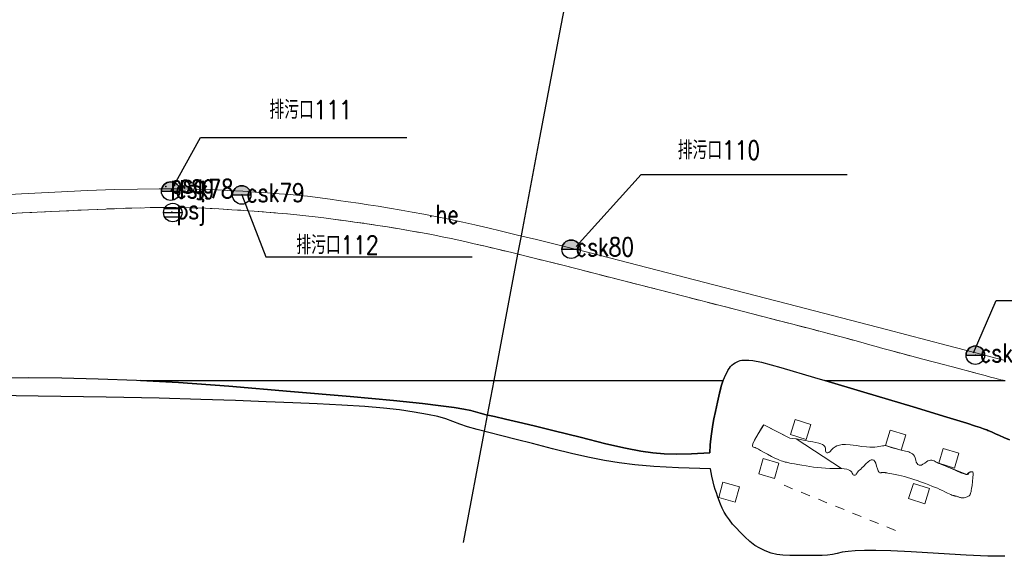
# Model space of a CAD drawing. Extents: x 39508475 to 39522402, y 3783947 to 3795549.
# Tile 90 of 256: x 39513590 to 39513697, y 3794481 to 3794539. Entities that reach past the tile are written whole.
import ezdxf

# ---------------------------------------------------------------- set-up
doc = ezdxf.new("R2010")
doc.units = 0
doc.header["$PDSIZE"] = 0.2
doc.linetypes.add('X0', pattern=[4, 3, -1])
doc.linetypes.add('X6', pattern=[2, 1, -1])
doc.layers.get('0').update_dxf_attribs({"linetype": 'CONTINUOUS'})
for name, color, linetype in [('COMPONENT', 7, 'CONTINUOUS'), ('DLSS', 4, 'CONTINUOUS'), ('JCDL_ZBM', 3, 'CONTINUOUS'), ('JMD', 6, 'CONTINUOUS'), ('SXSS', 5, 'CONTINUOUS'), ('zdh', 7, 'CONTINUOUS'), ('排水孔', 4, 'CONTINUOUS'), ('断面线', 2, 'CONTINUOUS')]:
    doc.layers.add(name, color=color, linetype=linetype)
doc.layers.add('JCDL_ZBX_F', color=7, linetype='CONTINUOUS', lineweight=0)
doc.styles.add('HZ', font='rs', dxfattribs={"width": 0.8, "bigfont": 'hztxt'})
doc.linetypes.add('X35', pattern='A,2,[150,AAA.SHX,S=1,R=0,X=0,Y=1],2,[177,AAA.SHX,S=1,R=0,X=0,Y=0.8],1e-09', length=4)

# ---------------------------------------------------------------- blocks, each defined once
blk = doc.blocks.new('gcbj0103')
for p, q in [((-1, 0), (1, 0)), ((-0.9, 0.43), (0.9, 0.43)), ((-0.88, -0.47), (0.88, -0.47))]:
    blk.add_line(p, q)
blk.add_circle((0, 0), 1)

msp = doc.modelspace()

# ---------------------------------------------------------------- hatches: boundary and pattern name
at = {"layer": '排水孔', "linetype": 'Continuous'}
h = msp.add_hatch(color=256, dxfattribs=at)
edge = h.paths.add_edge_path()
edge.add_arc((39513606.45, 3794520.467), 1, 0, 180)
edge.add_line((39513605.45, 3794520.467), (39513606.45, 3794520.467))
edge.add_line((39513606.45, 3794520.467), (39513607.45, 3794520.467))
h = msp.add_hatch(color=256, dxfattribs=at)
edge = h.paths.add_edge_path()
edge.add_arc((39513614.13, 3794520.056), 1, 0, 180)
edge.add_line((39513613.13, 3794520.056), (39513614.13, 3794520.056))
edge.add_line((39513614.13, 3794520.056), (39513615.13, 3794520.056))
h = msp.add_hatch(color=256, dxfattribs=at)
edge = h.paths.add_edge_path()
edge.add_arc((39513649.76, 3794514.185), 1, 0, 180)
edge.add_line((39513648.76, 3794514.185), (39513649.76, 3794514.185))
edge.add_line((39513649.76, 3794514.185), (39513650.76, 3794514.185))
h = msp.add_hatch(color=256, dxfattribs=at)
edge = h.paths.add_edge_path()
edge.add_arc((39513693.48, 3794502.733), 1, 0, 180)
edge.add_line((39513692.48, 3794502.733), (39513693.48, 3794502.733))
edge.add_line((39513693.48, 3794502.733), (39513694.48, 3794502.733))

# ---------------------------------------------------------------- linework, layer by layer
at = {"linetype": 'Continuous'}
for p, q in [((39513606.45, 3794520.467, 36.94), (39513609.68098, 3794526.25075, 0.357)), ((39513609.68098, 3794526.25075, 0.357), (39513631.98098, 3794526.25075, 0.357)), ((39513614.13, 3794520.056, 36.992), (39513616.74834, 3794513.35369, 0.43)), ((39513616.74834, 3794513.35369, 0.43), (39513639.04834, 3794513.35369, 0.43))]:
    msp.add_line(p, q, dxfattribs=at)
for p, q in [((39513605.45, 3794520.467, 75.28), (39513607.45, 3794520.467, 75.28)), ((39513613.13, 3794520.056, 75.332), (39513615.13, 3794520.056, 75.332)), ((39513648.76, 3794514.185, 75.342), (39513650.76, 3794514.185, 75.342)), ((39513692.48, 3794502.733, 75.306), (39513694.48, 3794502.733, 75.306))]:
    msp.add_line(p, q)
at = {"flags": 128}
for points, elevation in [([(39513607.45, 3794520.467, 1), (39513605.45, 3794520.467), (39513606.45, 3794520.467)], 36.94), ([(39513615.13, 3794520.056, 1), (39513613.13, 3794520.056), (39513614.13, 3794520.056)], 36.992), ([(39513650.76, 3794514.185, 1), (39513648.76, 3794514.185), (39513649.76, 3794514.185)], 37.002), ([(39513694.48, 3794502.733, 1), (39513692.48, 3794502.733), (39513693.48, 3794502.733)], 36.966)]:
    msp.add_lwpolyline(points, format="xyb", close=True, dxfattribs=dict(at, elevation=elevation))
at = {"layer": 'DLSS', "linetype": 'X6', "lineweight": 0}
for points in [[(39513580.411, 3794517.583), (39513590.4278, 3794518.1114), (39513597.558, 3794518.4596), (39513602.2315, 3794518.6454), (39513605.038, 3794518.697), (39513607.0491, 3794518.6926), (39513608.7353, 3794518.6678), (39513610.2276, 3794518.6187), (39513611.6696, 3794518.5429), (39513613.0441, 3794518.4587), (39513614.2828, 3794518.3781), (39513615.4906, 3794518.2939), (39513616.774, 3794518.199), (39513618.022, 3794518.1018), (39513619.0968, 3794518.0087), (39513620.0845, 3794517.9115), (39513621.0772, 3794517.802), (39513622.0603, 3794517.6875), (39513623.0118, 3794517.5711), (39513624.0181, 3794517.4421), (39513625.162, 3794517.29), (39513626.3347, 3794517.1299), (39513627.4492, 3794516.9704), (39513628.6049, 3794516.7967), (39513629.8985, 3794516.5949), (39513631.1939, 3794516.3871), (39513632.3564, 3794516.1907), (39513633.4838, 3794515.9884), (39513634.676, 3794515.763), (39513635.8226, 3794515.5401), (39513636.7784, 3794515.3469), (39513637.6172, 3794515.1677), (39513638.4204, 3794514.9862), (39513639.2759, 3794514.7872), (39513640.3117, 3794514.543), (39513641.6392, 3794514.2269), (39513643.351, 3794513.817), (39513645.6106, 3794513.2651), (39513648.9953, 3794512.4156), (39513653.9136, 3794511.1647), (39513660.6743, 3794509.4347), (39513667.4218, 3794507.7045), (39513672.2906, 3794506.4527), (39513675.5817, 3794505.6015), (39513677.699, 3794505.047), (39513679.2567, 3794504.6342), (39513680.4463, 3794504.3151), (39513681.3487, 3794504.0675), (39513682.0638, 3794503.8646), (39513682.7343, 3794503.6731), (39513683.4697, 3794503.4679), (39513684.3439, 3794503.2289), (39513685.422, 3794502.938), (39513686.5925, 3794502.6243), (39513687.8138, 3794502.2999), (39513689.2041, 3794501.9335), (39513690.8709, 3794501.4968), (39513692.4848, 3794501.0739), (39513693.677, 3794500.7595), (39513694.5243, 3794500.5333), (39513695.126, 3794500.369), (39513695.5996, 3794500.2394), (39513695.9658, 3794500.1438), (39513696.2501, 3794500.0759), (39513696.4832, 3794500.0278), (39513696.60879, 3794500)], [(39513685.4581, 3794492.4702), (39513685.489, 3794492.461), (39513685.6409, 3794492.4163), (39513685.7851, 3794492.3789), (39513685.9345, 3794492.3459), (39513686.1015, 3794492.3141), (39513686.2663, 3794492.2776), (39513686.4077, 3794492.2269), (39513686.5369, 3794492.1563), (39513686.666, 3794492.061), (39513686.786, 3794491.9478), (39513686.8809, 3794491.8097), (39513686.9577, 3794491.6318), (39513687.0243, 3794491.4017), (39513687.0911, 3794491.1766), (39513687.1688, 3794491.0175), (39513687.2655, 3794490.9151), (39513687.388, 3794490.856), (39513687.5213, 3794490.8306), (39513687.6585, 3794490.8545), (39513687.8126, 3794490.9339), (39513687.9956, 3794491.0715), (39513688.1796, 3794491.213), (39513688.3372, 3794491.3069), (39513688.4808, 3794491.358), (39513688.624, 3794491.374), (39513688.7619, 3794491.3708), (39513688.8855, 3794491.3497), (39513689.0053, 3794491.3074), (39513689.132, 3794491.2417), (39513689.2553, 3794491.1725), (39513689.3629, 3794491.1168), (39513689.4634, 3794491.0705), (39513689.5236, 3794491.0462), (39513689.566, 3794491.029), (39513689.6625, 3794490.9917), (39513689.74, 3794490.9612), (39513689.804, 3794490.9352), (39513689.8612, 3794490.9113), (39513689.9212, 3794490.8861), (39513689.9957, 3794490.8554), (39513690.0927, 3794490.816), (39513690.219, 3794490.765), (39513690.384, 3794490.6968), (39513690.6262, 3794490.5927), (39513690.9747, 3794490.4401), (39513691.4515, 3794490.2294), (39513691.9233, 3794490.0243), (39513692.2529, 3794489.8928), (39513692.4594, 3794489.8286), (39513692.57, 3794489.821), (39513692.639, 3794489.837), (39513692.6891, 3794489.8615), (39513692.7235, 3794489.8972), (39513692.7463, 3794489.9466), (39513692.7665, 3794489.9962), (39513692.7908, 3794490.0329), (39513692.8219, 3794490.0592), (39513692.862, 3794490.078), (39513692.905, 3794490.0933), (39513692.9472, 3794490.1063), (39513692.9925, 3794490.1179), (39513693.0445, 3794490.1294), (39513693.0959, 3794490.1362), (39513693.139, 3794490.1303), (39513693.1771, 3794490.1101), (39513693.214, 3794490.075), (39513693.2415, 3794489.9988), (39513693.2443, 3794489.8242), (39513693.2208, 3794489.5268), (39513693.1708, 3794489.0902), (39513693.1156, 3794488.6484), (39513693.072, 3794488.3312), (39513693.037, 3794488.1192), (39513693.007, 3794487.986), (39513692.9806, 3794487.8891), (39513692.9593, 3794487.8132), (39513692.9416, 3794487.753), (39513692.9256, 3794487.702), (39513692.9074, 3794487.6557), (39513692.8815, 3794487.6128), (39513692.8448, 3794487.5699), (39513692.795, 3794487.523), (39513692.7371, 3794487.4774), (39513692.6703, 3794487.4392), (39513692.5876, 3794487.4053), (39513692.4829, 3794487.3725), (39513692.3757, 3794487.3436), (39513692.2831, 3794487.3238), (39513692.1979, 3794487.3121), (39513692.112, 3794487.307), (39513692.0287, 3794487.3071), (39513691.9534, 3794487.3152), (39513691.8794, 3794487.3325), (39513691.8005, 3794487.3601), (39513691.7222, 3794487.3895), (39513691.6508, 3794487.4142), (39513691.5801, 3794487.436), (39513691.504, 3794487.457), (39513691.4301, 3794487.4764), (39513691.3676, 3794487.492), (39513691.3118, 3794487.5051), (39513691.2572, 3794487.5169), (39513691.1997, 3794487.5304), (39513691.1329, 3794487.55), (39513691.0496, 3794487.5779), (39513690.944, 3794487.616), (39513690.8189, 3794487.6651), (39513690.6625, 3794487.7343), (39513690.4576, 3794487.8319), (39513690.1902, 3794487.964), (39513689.9069, 3794488.103), (39513689.6421, 3794488.2261), (39513689.3728, 3794488.3436), (39513689.076, 3794488.466), (39513688.7649, 3794488.5904), (39513688.4421, 3794488.7155), (39513688.0765, 3794488.853), (39513687.6396, 3794489.0137), (39513687.2001, 3794489.1723), (39513686.8246, 3794489.3014), (39513686.4833, 3794489.4106), (39513686.144, 3794489.511), (39513685.8115, 3794489.6036), (39513685.4955, 3794489.6837), (39513685.1679, 3794489.7577), (39513684.8013, 3794489.8326), (39513684.4547, 3794489.9007), (39513684.2026, 3794489.9494), (39513684.029, 3794489.9819), (39513683.913, 3794490.002), (39513683.8253, 3794490.0162), (39513683.7577, 3794490.0264), (39513683.7057, 3794490.0331), (39513683.6636, 3794490.0372), (39513683.6247, 3794490.0403), (39513683.5849, 3794490.0431), (39513683.5405, 3794490.046), (39513683.488, 3794490.049), (39513683.4346, 3794490.0501), (39513683.3869, 3794490.0456), (39513683.341, 3794490.0347), (39513683.2928, 3794490.0168), (39513683.2439, 3794490.0018), (39513683.1957, 3794490.0017), (39513683.1438, 3794490.0177), (39513683.084, 3794490.05), (39513683.0208, 3794490.1115), (39513682.9561, 3794490.2373), (39513682.8837, 3794490.4443), (39513682.7981, 3794490.7444), (39513682.7061, 3794491.0438), (39513682.6102, 3794491.2484), (39513682.5008, 3794491.3693), (39513682.3698, 3794491.4235), (39513682.2251, 3794491.4282), (39513682.0649, 3794491.3636), (39513681.8728, 3794491.2178), (39513681.6347, 3794490.9845), (39513681.399, 3794490.7408), (39513681.2163, 3794490.5559), (39513681.0738, 3794490.4175), (39513680.956, 3794490.31), (39513680.8548, 3794490.2163), (39513680.7746, 3794490.1297), (39513680.7095, 3794490.0427), (39513680.6528, 3794489.9478), (39513680.5984, 3794489.8607), (39513680.5424, 3794489.803), (39513680.4792, 3794489.7716), (39513680.404, 3794489.762), (39513680.329, 3794489.7705), (39513680.2664, 3794489.8074), (39513680.2115, 3794489.8784), (39513680.1589, 3794489.9871), (39513680.0997, 3794490.1017), (39513680.0197, 3794490.1946), (39513679.9099, 3794490.2727), (39513679.763, 3794490.344), (39513679.5701, 3794490.4058), (39513679.2876, 3794490.4481), (39513678.8817, 3794490.4735), (39513678.3268, 3794490.4853), (39513677.75, 3794490.4955), (39513677.2622, 3794490.515), (39513676.8251, 3794490.5462), (39513676.397, 3794490.591), (39513675.9795, 3794490.6418), (39513675.5821, 3794490.6958), (39513675.1692, 3794490.7581), (39513674.7064, 3794490.8336), (39513674.2606, 3794490.909), (39513673.9115, 3794490.971), (39513673.6344, 3794491.0242), (39513673.4, 3794491.074), (39513673.1979, 3794491.1188), (39513673.0425, 3794491.1536), (39513672.9229, 3794491.1807), (39513672.8262, 3794491.203), (39513672.7309, 3794491.2279), (39513672.6168, 3794491.2646), (39513672.4715, 3794491.3175), (39513672.285, 3794491.39), (39513672.0653, 3794491.4823), (39513671.7954, 3794491.6095), (39513671.446, 3794491.7866), (39513670.993, 3794492.0249), (39513670.5472, 3794492.2622), (39513670.225, 3794492.4355), (39513670.0065, 3794492.5556), (39513669.865, 3794492.637), (39513669.7585, 3794492.6977), (39513669.6717, 3794492.7402), (39513669.5981, 3794492.7668), (39513669.5303, 3794492.7811), (39513669.47, 3794492.7976), (39513669.4245, 3794492.8325), (39513669.3908, 3794492.8905), (39513669.365, 3794492.975), (39513669.4006, 3794493.1501), (39513669.5973, 3794493.5486), (39513669.9868, 3794494.2261), (39513670.588, 3794495.22), (39513673.416, 3794493.766), (39513674.0456, 3794493.6817), (39513674.5218, 3794493.6133), (39513674.8766, 3794493.5556), (39513675.15, 3794493.5029), (39513675.3944, 3794493.4525), (39513675.6408, 3794493.4031), (39513675.9124, 3794493.3504), (39513676.2307, 3794493.2899), (39513676.5382, 3794493.2256), (39513676.7692, 3794493.1587), (39513676.939, 3794493.0825), (39513677.067, 3794492.9913), (39513677.1666, 3794492.8925), (39513677.2301, 3794492.7878), (39513677.2604, 3794492.6668), (39513677.2626, 3794492.5205), (39513677.2634, 3794492.3797), (39513677.2883, 3794492.2796), (39513677.3417, 3794492.2141), (39513677.426, 3794492.175), (39513677.5255, 3794492.1656), (39513677.6357, 3794492.2115), (39513677.768, 3794492.3216), (39513677.9321, 3794492.5006), (39513678.1107, 3794492.6876), (39513678.2975, 3794492.8283), (39513678.5108, 3794492.9318), (39513678.767, 3794493.01), (39513679.0659, 3794493.0634), (39513679.4399, 3794493.074), (39513679.9299, 3794493.0392), (39513680.5696, 3794492.9595), (39513681.2089, 3794492.8747), (39513681.6977, 3794492.821), (39513682.0695, 3794492.7959), (39513682.365, 3794492.795), (39513682.6206, 3794492.8055), (39513682.8424, 3794492.8231), (39513683.0482, 3794492.8501), (39513683.2572, 3794492.8881), (39513683.4484, 3794492.9252), (39513683.5876, 3794492.9487), (39513683.6836, 3794492.9596), (39513683.7681, 3794492.9742)], [(39513684.83946, 3794483.78319), (39513672.56124, 3794488.75759)]]:
    msp.add_lwpolyline(points, dxfattribs=at)
at = {"layer": 'DLSS'}
for points in [[(39513666.19869, 3794500), (39513666.331, 3794500.324), (39513666.486, 3794500.6509), (39513666.6208, 3794500.9144), (39513666.7464, 3794501.134), (39513666.8743, 3794501.332), (39513667.006, 3794501.5111), (39513667.1456, 3794501.6598), (39513667.3068, 3794501.7895), (39513667.502, 3794501.913), (39513667.7011, 3794502.0225), (39513667.8769, 3794502.1), (39513668.044, 3794502.1501), (39513668.2175, 3794502.1792), (39513668.4125, 3794502.1951), (39513668.6608, 3794502.1957), (39513668.9899, 3794502.1797), (39513669.422, 3794502.147), (39513670.3306, 3794501.9652), (39513672.449, 3794501.3892), (39513676.0744, 3794500.3328), (39513677.18921, 3794500)], [(39513577.55179, 3794500), (39513579.9069, 3794500.0854), (39513583.5964, 3794500.199), (39513587.4969, 3794500.2936), (39513591.0886, 3794500.3237), (39513594.682, 3794500.287), (39513598.5872, 3794500.1852), (39513602.7497, 3794500.0239), (39513603.16805, 3794500)], [(39513603.16805, 3794500), (39513607.3095, 3794499.7634), (39513612.7251, 3794499.3713), (39513619.3995, 3794498.8236), (39513625.8731, 3794498.2677), (39513630.5343, 3794497.8445), (39513633.6701, 3794497.5255), (39513635.667, 3794497.275), (39513637.1109, 3794497.0634), (39513638.1699, 3794496.8901), (39513638.9113, 3794496.7422), (39513639.4234, 3794496.6048), (39513639.9119, 3794496.4627), (39513640.5653, 3794496.2967), (39513641.458, 3794496.0894), (39513642.649, 3794495.826), (39513644.0543, 3794495.51), (39513645.7519, 3794495.1053), (39513647.9243, 3794494.5666), (39513650.7232, 3794493.8576), (39513653.5126, 3794493.1612), (39513655.6496, 3794492.6694), (39513657.2803, 3794492.3532), (39513658.584, 3794492.172), (39513659.813, 3794492.0661), (39513661.1634, 3794492.0329), (39513662.7713, 3794492.0752), (39513664.756, 3794492.191), (39513664.8102, 3794493.0258), (39513664.8657, 3794493.6937), (39513664.9276, 3794494.2437), (39513665.001, 3794494.732), (39513665.0894, 3794495.2364), (39513665.208, 3794495.8467), (39513665.3702, 3794496.6285), (39513665.5869, 3794497.6364), (39513665.8105, 3794498.6347), (39513665.999, 3794499.3805), (39513666.1672, 3794499.9229), (39513666.19869, 3794500)], [(39513677.18921, 3794500), (39513681.4059, 3794498.7412), (39513686.7427, 3794497.1378), (39513690.3882, 3794496.037), (39513692.5447, 3794495.3772), (39513693.511, 3794495.068), (39513693.9953, 3794494.9029), (39513694.3413, 3794494.7844), (39513694.5699, 3794494.7052), (39513694.7099, 3794494.6555), (39513694.8389, 3794494.6053), (39513695.0259, 3794494.5247), (39513695.2933, 3794494.4033), (39513695.658, 3794494.234), (39513696.0814, 3794494.0415), (39513696.5689, 3794493.8334), (39513697.1714, 3794493.5888)], [(39513696.676, 3794480.9911), (39513694.8223, 3794481.0158), (39513692.4842, 3794481.1159), (39513689.4963, 3794481.2944), (39513686.5407, 3794481.4754), (39513684.3238, 3794481.585), (39513682.699, 3794481.6276), (39513681.481, 3794481.612), (39513680.487, 3794481.569), (39513679.7033, 3794481.5089), (39513679.0739, 3794481.4246), (39513678.5327, 3794481.3106), (39513678.0206, 3794481.1993), (39513677.5005, 3794481.1251), (39513676.9231, 3794481.084), (39513676.243, 3794481.07), (39513675.539, 3794481.0667), (39513674.8722, 3794481.0656), (39513674.1833, 3794481.067), (39513673.4144, 3794481.0706), (39513672.6533, 3794481.0965), (39513671.9936, 3794481.1811), (39513671.382, 3794481.3373), (39513670.762, 3794481.573), (39513670.1616, 3794481.8532), (39513669.6237, 3794482.1761), (39513669.1031, 3794482.5756), (39513668.5535, 3794483.0803), (39513668.0277, 3794483.5997), (39513667.5962, 3794484.0543), (39513667.2265, 3794484.4815), (39513666.882, 3794484.92), (39513666.5687, 3794485.3532), (39513666.3163, 3794485.7604), (39513666.1061, 3794486.1775), (39513665.9168, 3794486.6398), (39513665.745, 3794487.0948), (39513665.6008, 3794487.4847), (39513665.4729, 3794487.8407), (39513665.349, 3794488.196), (39513665.2272, 3794488.5821), (39513665.1074, 3794489.0535), (39513664.9785, 3794489.6615), (39513664.83, 3794490.448), (39513661.3756, 3794490.5703), (39513658.7075, 3794490.7095), (39513656.641, 3794490.8799), (39513654.952, 3794491.094), (39513653.381, 3794491.3471), (39513651.7578, 3794491.6643), (39513649.9263, 3794492.0805), (39513647.7442, 3794492.624), (39513645.5766, 3794493.1773), (39513643.7996, 3794493.6301), (39513642.2789, 3794494.0165), (39513640.864, 3794494.375), (39513639.5813, 3794494.7086), (39513638.5574, 3794495.0017), (39513637.7178, 3794495.2784), (39513636.9761, 3794495.5639), (39513636.2211, 3794495.8417), (39513635.3321, 3794496.0901), (39513634.2147, 3794496.3297), (39513632.79, 3794496.582), (39513631.2038, 3794496.822), (39513629.4803, 3794497.0156), (39513627.4471, 3794497.177), (39513624.9521, 3794497.3226), (39513622.2954, 3794497.4579), (39513619.655, 3794497.5807), (39513616.7854, 3794497.7013), (39513613.4562, 3794497.8303), (39513609.6925, 3794497.958), (39513605.1912, 3794498.0735), (39513599.4709, 3794498.1866), (39513592.13, 3794498.3073), (39513584.901, 3794498.4055)]]:
    msp.add_lwpolyline(points, dxfattribs=at)
at = {"layer": 'JCDL_ZBM', "linetype": 'Continuous', "lineweight": 0}
for points in [[(39513580.411, 3794517.583), (39513590.42779, 3794518.11142), (39513597.55805, 3794518.45962), (39513602.23151, 3794518.64536), (39513605.038, 3794518.697), (39513607.0491, 3794518.69259), (39513608.73532, 3794518.66783), (39513610.22761, 3794518.61875), (39513611.66958, 3794518.54293), (39513613.04405, 3794518.45872), (39513614.28284, 3794518.37811), (39513615.4906, 3794518.29387), (39513616.774, 3794518.199), (39513618.02199, 3794518.10178), (39513619.09675, 3794518.00874), (39513620.08453, 3794517.91152), (39513621.07723, 3794517.80204), (39513622.06028, 3794517.68747), (39513623.01179, 3794517.57115), (39513624.01811, 3794517.44205), (39513625.162, 3794517.29), (39513626.3347, 3794517.12986), (39513627.44921, 3794516.97038), (39513628.60491, 3794516.79671), (39513629.8985, 3794516.59493), (39513631.19392, 3794516.3871), (39513632.35642, 3794516.19071), (39513633.48377, 3794515.98836), (39513634.676, 3794515.763), (39513635.82257, 3794515.54008), (39513636.77842, 3794515.34687), (39513637.61725, 3794515.16775), (39513638.42038, 3794514.98617), (39513639.27594, 3794514.78725), (39513640.31169, 3794514.543), (39513641.63919, 3794514.22687), (39513643.351, 3794513.817), (39513645.61057, 3794513.26512), (39513648.99526, 3794512.41561), (39513653.91364, 3794511.1647), (39513660.67432, 3794509.43474), (39513667.4218, 3794507.70453), (39513672.2906, 3794506.45271), (39513675.58173, 3794505.60149), (39513677.699, 3794505.047), (39513679.2567, 3794504.63418), (39513680.44628, 3794504.31506), (39513681.34874, 3794504.06747), (39513682.06377, 3794503.86462), (39513682.73431, 3794503.67307), (39513683.46968, 3794503.46794), (39513684.34391, 3794503.22894), (39513685.422, 3794502.938), (39513686.59249, 3794502.62431), (39513687.81377, 3794502.29989)], [(39513687.81377, 3794502.29989), (39513689.20413, 3794501.93353), (39513690.87085, 3794501.49677), (39513692.48482, 3794501.07387), (39513693.67702, 3794500.75955), (39513694.52431, 3794500.53333), (39513695.126, 3794500.369), (39513695.5996, 3794500.23944), (39513695.96583, 3794500.14379), (39513696.2501, 3794500.0759), (39513696.48318, 3794500.02779), (39513696.60872, 3794500), (39513677.18931, 3794500), (39513676.07443, 3794500.33283), (39513672.44898, 3794501.38922), (39513670.33056, 3794501.96522), (39513669.422, 3794502.147), (39513668.98988, 3794502.17967), (39513668.66083, 3794502.19566), (39513668.41255, 3794502.1951), (39513668.21745, 3794502.17921), (39513668.04398, 3794502.15013), (39513667.87688, 3794502.10004), (39513667.70106, 3794502.02254), (39513667.502, 3794501.913), (39513667.30682, 3794501.78955), (39513667.14556, 3794501.65978), (39513667.00596, 3794501.51106), (39513666.87429, 3794501.33195), (39513666.74636, 3794501.13399), (39513666.62077, 3794500.91439), (39513666.48596, 3794500.65087), (39513666.331, 3794500.324), (39513666.19866, 3794500), (39513603.16763, 3794500), (39513602.74973, 3794500.02387), (39513598.58719, 3794500.18521), (39513594.68196, 3794500.28697), (39513591.08861, 3794500.32373), (39513587.49687, 3794500.29358)], [(39513678.9851, 3794490.46702), (39513678.88175, 3794490.47348), (39513678.3268, 3794490.4853), (39513677.75004, 3794490.49554), (39513677.26223, 3794490.51499), (39513676.82508, 3794490.5462), (39513676.397, 3794490.591), (39513675.97949, 3794490.64185), (39513675.58205, 3794490.6958), (39513675.16919, 3794490.75814), (39513674.70641, 3794490.83364), (39513674.2606, 3794490.90903), (39513673.91151, 3794490.971), (39513673.63444, 3794491.02424), (39513673.4, 3794491.074), (39513673.19794, 3794491.11884), (39513673.04248, 3794491.15359), (39513672.92292, 3794491.18068), (39513672.82621, 3794491.20302), (39513672.73094, 3794491.22792), (39513672.61679, 3794491.26463), (39513672.47154, 3794491.31754), (39513672.285, 3794491.39), (39513672.06528, 3794491.48226), (39513671.79539, 3794491.60952), (39513671.44601, 3794491.78655), (39513670.99297, 3794492.02488), (39513670.54718, 3794492.2622), (39513670.22503, 3794492.43546), (39513670.00655, 3794492.55559), (39513669.865, 3794492.637), (39513669.75852, 3794492.69772), (39513669.67171, 3794492.74016), (39513669.5981, 3794492.76679), (39513669.53031, 3794492.78109), (39513669.47002, 3794492.7976), (39513669.42452, 3794492.83249), (39513669.39078, 3794492.89054), (39513669.365, 3794492.975), (39513669.40058, 3794493.15012), (39513669.59731, 3794493.54865), (39513669.98677, 3794494.22615), (39513670.588, 3794495.22), (39513673.416, 3794493.766), (39513674.04556, 3794493.68169), (39513674.08222, 3794493.67642), (39513678.9851, 3794490.46702)], [(39513675.18627, 3794493.62317), (39513673.47527, 3794494.16817), (39513673.989, 3794495.781), (39513675.7, 3794495.236), (39513675.18627, 3794493.62317)], [(39513685.951, 3794494.123), (39513685.4581, 3794492.47022), (39513683.7681, 3794492.97422), (39513684.261, 3794494.627), (39513685.951, 3794494.123)], [(39513682.36976, 3794491.42346), (39513682.22511, 3794491.4282), (39513682.06488, 3794491.36356), (39513681.87279, 3794491.2178), (39513681.63467, 3794490.98449), (39513681.39905, 3794490.74076), (39513681.21632, 3794490.55591), (39513681.07376, 3794490.41748), (39513680.956, 3794490.31), (39513680.85483, 3794490.21632), (39513680.77459, 3794490.12974), (39513680.70949, 3794490.04273), (39513680.65276, 3794489.94782), (39513680.59843, 3794489.86071), (39513680.54238, 3794489.80298), (39513680.4792, 3794489.77165), (39513680.404, 3794489.762), (39513680.32896, 3794489.77052), (39513680.26639, 3794489.80741), (39513680.21148, 3794489.87843), (39513680.1589, 3794489.98714), (39513680.09966, 3794490.10168), (39513680.01971, 3794490.19457), (39513679.9099, 3794490.27272), (39513679.763, 3794490.344), (39513679.57012, 3794490.40575), (39513679.28762, 3794490.44812), (39513678.9851, 3794490.46702), (39513674.08222, 3794493.67642), (39513674.52179, 3794493.61325), (39513674.87665, 3794493.5556), (39513675.14997, 3794493.50294), (39513675.39442, 3794493.45249), (39513675.64083, 3794493.40315), (39513675.91241, 3794493.35038), (39513676.23069, 3794493.28991), (39513676.53818, 3794493.22565), (39513676.76918, 3794493.15868), (39513676.93901, 3794493.08254), (39513677.06699, 3794492.99133), (39513677.16665, 3794492.8925), (39513677.23013, 3794492.78776), (39513677.2604, 3794492.66683), (39513677.26259, 3794492.52049), (39513677.26336, 3794492.3797), (39513677.28829, 3794492.27957), (39513677.34168, 3794492.2141), (39513677.426, 3794492.175), (39513677.52546, 3794492.16556), (39513677.63574, 3794492.21148), (39513677.76802, 3794492.3216), (39513677.93207, 3794492.50056), (39513678.11066, 3794492.68764), (39513678.29753, 3794492.82829), (39513678.51084, 3794492.93182), (39513678.767, 3794493.01), (39513679.06593, 3794493.06343), (39513679.43986, 3794493.07401), (39513679.92989, 3794493.03922), (39513680.56955, 3794492.95949), (39513681.20889, 3794492.87473), (39513681.69774, 3794492.82102), (39513682.06945, 3794492.79589), (39513682.365, 3794492.795), (39513682.62062, 3794492.8055), (39513682.84239, 3794492.82314), (39513683.04825, 3794492.85014), (39513683.25718, 3794492.88814), (39513683.44838, 3794492.92519), (39513683.58761, 3794492.94867), (39513683.68363, 3794492.95964), (39513683.748, 3794492.96), (39513683.80075, 3794492.95461), (39513683.85314, 3794492.94397), (39513683.91002, 3794492.92667), (39513683.97596, 3794492.9017), (39513684.35474, 3794492.77029), (39513684.77038, 3794492.66111), (39513685.08321, 3794492.57722), (39513685.31403, 3794492.51286), (39513685.489, 3794492.461), (39513685.6409, 3794492.41631), (39513685.7851, 3794492.37891), (39513685.93445, 3794492.34589), (39513686.10146, 3794492.31407), (39513686.26634, 3794492.27756), (39513686.40774, 3794492.22692), (39513686.53693, 3794492.15626), (39513686.666, 3794492.061), (39513686.78595, 3794491.94778), (39513686.88091, 3794491.80969), (39513686.95768, 3794491.63176), (39513687.02429, 3794491.40166), (39513687.09114, 3794491.17659), (39513687.16882, 3794491.01753), (39513687.26547, 3794490.91505), (39513687.388, 3794490.856), (39513687.52132, 3794490.83059), (39513687.65846, 3794490.85447), (39513687.81256, 3794490.9339), (39513687.99565, 3794491.07154), (39513688.17965, 3794491.21302), (39513688.33719, 3794491.30688), (39513688.48082, 3794491.35799), (39513688.624, 3794491.374), (39513688.76186, 3794491.3708), (39513688.88551, 3794491.34974), (39513689.00532, 3794491.3074), (39513689.13196, 3794491.24173), (39513689.25532, 3794491.17251), (39513689.36287, 3794491.11681), (39513689.46336, 3794491.07055), (39513689.52361, 3794491.04616), (39513689.566, 3794491.029), (39513689.66251, 3794490.99166), (39513689.73995, 3794490.96117), (39513689.80401, 3794490.93525), (39513689.86123, 3794490.91131), (39513689.92121, 3794490.88611), (39513689.99565, 3794490.85544), (39513690.09269, 3794490.81599), (39513690.219, 3794490.765), (39513690.43341, 3794490.67876), (39513690.86132, 3794490.50688), (39513691.56024, 3794490.2263), (39513692.57, 3794489.821), (39513692.67418, 3794489.93044), (39513692.75375, 3794490.00652), (39513692.81413, 3794490.05362), (39513692.862, 3794490.078), (39513692.90503, 3794490.0933), (39513692.94723, 3794490.10626), (39513692.99249, 3794490.11792), (39513693.04447, 3794490.12938), (39513693.09589, 3794490.13617), (39513693.13899, 3794490.13027), (39513693.17714, 3794490.1101), (39513693.214, 3794490.075), (39513693.24146, 3794489.99877), (39513693.2443, 3794489.82416), (39513693.22077, 3794489.52678), (39513693.17084, 3794489.09023), (39513693.11558, 3794488.64841), (39513693.07202, 3794488.33119), (39513693.03705, 3794488.11915), (39513693.007, 3794487.986), (39513692.9806, 3794487.8891), (39513692.95931, 3794487.81322), (39513692.94157, 3794487.75298), (39513692.92559, 3794487.70199), (39513692.90742, 3794487.65565), (39513692.88152, 3794487.61284), (39513692.84483, 3794487.56986), (39513692.795, 3794487.523), (39513692.73714, 3794487.4774), (39513692.67032, 3794487.43916), (39513692.58756, 3794487.40529), (39513692.48291, 3794487.37254), (39513692.37566, 3794487.34355), (39513692.28313, 3794487.32378), (39513692.19789, 3794487.31214), (39513692.112, 3794487.307), (39513692.02874, 3794487.30711), (39513691.95336, 3794487.31516), (39513691.87945, 3794487.33255), (39513691.80052, 3794487.36008), (39513691.72225, 3794487.38955), (39513691.65082, 3794487.41422), (39513691.58013, 3794487.436), (39513691.504, 3794487.457), (39513691.43007, 3794487.47636), (39513691.36764, 3794487.492), (39513691.3118, 3794487.50506), (39513691.25724, 3794487.51687), (39513691.19974, 3794487.53042), (39513691.13287, 3794487.55), (39513691.0496, 3794487.57793), (39513690.944, 3794487.616), (39513690.81892, 3794487.66507), (39513690.66253, 3794487.73432), (39513690.45764, 3794487.83188), (39513690.19022, 3794487.96403), (39513689.90687, 3794488.10298), (39513689.64214, 3794488.22609), (39513689.37283, 3794488.34357), (39513689.076, 3794488.466), (39513688.76494, 3794488.59045), (39513688.44214, 3794488.71553), (39513688.07648, 3794488.85298), (39513687.63962, 3794489.01375), (39513687.20014, 3794489.17228), (39513686.82464, 3794489.30135), (39513686.48329, 3794489.41061), (39513686.144, 3794489.511), (39513685.81147, 3794489.60362), (39513685.49549, 3794489.68372), (39513685.16789, 3794489.75774), (39513684.80126, 3794489.83256), (39513684.45471, 3794489.90065), (39513684.20255, 3794489.94943), (39513684.02897, 3794489.98187), (39513683.913, 3794490.002), (39513683.82527, 3794490.0162), (39513683.75772, 3794490.02635), (39513683.70571, 3794490.03308), (39513683.66356, 3794490.03721), (39513683.62467, 3794490.0403), (39513683.58492, 3794490.04314), (39513683.54052, 3794490.04595), (39513683.488, 3794490.049), (39513683.43461, 3794490.0501), (39513683.38694, 3794490.04561), (39513683.34102, 3794490.03466), (39513683.29275, 3794490.01679), (39513683.24388, 3794490.00181), (39513683.19572, 3794490.00172), (39513683.14383, 3794490.01773), (39513683.084, 3794490.05), (39513683.02076, 3794490.1115), (39513682.95605, 3794490.23727), (39513682.88371, 3794490.44434), (39513682.79807, 3794490.74443), (39513682.70613, 3794491.04384), (39513682.61015, 3794491.24835), (39513682.50084, 3794491.3693), (39513682.36976, 3794491.42346)], [(39513691.69, 3794492.142), (39513691.2044, 3794490.53417), (39513689.52361, 3794491.04616), (39513690.008, 3794492.65), (39513691.69, 3794492.142)], [(39513671.74947, 3794489.4044), (39513670.057, 3794489.89), (39513670.533, 3794491.549), (39513672.22547, 3794491.0634), (39513671.74947, 3794489.4044)], [(39513667.96, 3794488.506), (39513667.5051, 3794486.8563), (39513665.7281, 3794487.3463), (39513666.183, 3794488.996), (39513667.96, 3794488.506)], [(39513687.99646, 3794486.66079), (39513686.256, 3794487.224), (39513686.788, 3794488.868), (39513688.52846, 3794488.30479), (39513687.99646, 3794486.66079)]]:
    msp.add_lwpolyline(points, dxfattribs=at)
at = {"layer": 'JCDL_ZBM'}
for points in [[(39513662.7713, 3794492.0752), (39513661.1634, 3794492.0329), (39513659.813, 3794492.0661), (39513658.584, 3794492.172), (39513657.2803, 3794492.3532), (39513655.6496, 3794492.6694), (39513653.5126, 3794493.1612), (39513650.7232, 3794493.8576), (39513647.9243, 3794494.5666), (39513645.7519, 3794495.1053), (39513644.0543, 3794495.51), (39513642.649, 3794495.826), (39513641.458, 3794496.0894), (39513640.5653, 3794496.2967), (39513639.9119, 3794496.4627), (39513639.52247, 3794496.57599), (39513639.42337, 3794496.60483), (39513638.91134, 3794496.74216), (39513638.16989, 3794496.89011), (39513637.11091, 3794497.06337), (39513635.667, 3794497.275), (39513633.6701, 3794497.52546), (39513630.53428, 3794497.84454), (39513625.8731, 3794498.26771), (39513619.39954, 3794498.82362), (39513612.72509, 3794499.37126), (39513607.30946, 3794499.76338), (39513603.16763, 3794500), (39513666.19866, 3794500), (39513666.16716, 3794499.92289), (39513665.99902, 3794499.38055), (39513665.90947, 3794499.02626), (39513665.8105, 3794498.6347), (39513665.5869, 3794497.6364), (39513665.3702, 3794496.6285), (39513665.208, 3794495.8467), (39513665.0894, 3794495.2364), (39513665.001, 3794494.732), (39513664.9276, 3794494.2437), (39513664.8657, 3794493.6937), (39513664.8102, 3794493.0258), (39513664.756, 3794492.191), (39513662.7713, 3794492.0752)], [(39513697.17137, 3794493.58878), (39513696.56887, 3794493.83338), (39513696.08136, 3794494.04154), (39513695.658, 3794494.234), (39513695.29326, 3794494.40334), (39513695.02588, 3794494.52466), (39513694.83886, 3794494.60535), (39513694.70995, 3794494.65547), (39513694.56995, 3794494.70519), (39513694.34128, 3794494.7844), (39513693.99529, 3794494.90292), (39513693.511, 3794495.068), (39513692.54465, 3794495.37721), (39513690.38824, 3794496.03699), (39513686.74266, 3794497.13777), (39513681.40587, 3794498.74121), (39513677.18931, 3794500), (39513696.60872, 3794500), (39513696.70139, 3794499.97948)]]:
    msp.add_lwpolyline(points, dxfattribs=at)
at = {"layer": 'JCDL_ZBX_F', "color": 114, "linetype": 'X0', "lineweight": 0, "true_color": 0x009944}
for points in [[(39513670.588, 3794495.22), (39513673.416, 3794493.766), (39513674.04555, 3794493.68169), (39513674.52179, 3794493.61325), (39513674.87665, 3794493.5556), (39513675.14997, 3794493.50294), (39513675.39442, 3794493.45249), (39513675.64083, 3794493.40315), (39513675.91241, 3794493.35038), (39513676.23069, 3794493.28991), (39513676.53818, 3794493.22565), (39513676.76918, 3794493.15868), (39513676.93901, 3794493.08254), (39513677.06699, 3794492.99133), (39513677.16665, 3794492.8925), (39513677.23013, 3794492.78776), (39513677.2604, 3794492.66683), (39513677.26259, 3794492.52049), (39513677.26336, 3794492.3797), (39513677.28829, 3794492.27957), (39513677.34168, 3794492.2141), (39513677.426, 3794492.175), (39513677.52546, 3794492.16556), (39513677.63574, 3794492.21148), (39513677.76802, 3794492.3216), (39513677.93207, 3794492.50056), (39513678.11066, 3794492.68764), (39513678.29753, 3794492.82829), (39513678.51084, 3794492.93182), (39513678.767, 3794493.01), (39513679.06593, 3794493.06343), (39513679.43986, 3794493.07401), (39513679.92989, 3794493.03922), (39513680.56955, 3794492.95949), (39513681.20889, 3794492.87473), (39513681.69774, 3794492.82102), (39513682.06945, 3794492.79589), (39513682.365, 3794492.795), (39513682.62062, 3794492.8055), (39513682.84239, 3794492.82314), (39513683.04825, 3794492.85014), (39513683.25718, 3794492.88814), (39513683.44838, 3794492.92519), (39513683.58761, 3794492.94867), (39513683.68363, 3794492.95964), (39513683.748, 3794492.96), (39513683.80075, 3794492.95461), (39513683.85314, 3794492.94397), (39513683.91002, 3794492.92667), (39513683.97596, 3794492.9017), (39513684.35474, 3794492.77029), (39513684.77038, 3794492.66111), (39513685.08321, 3794492.57722), (39513685.31403, 3794492.51286), (39513685.489, 3794492.461), (39513685.6409, 3794492.41631), (39513685.7851, 3794492.37891), (39513685.93445, 3794492.34589), (39513686.10146, 3794492.31407), (39513686.26634, 3794492.27756), (39513686.40774, 3794492.22692), (39513686.53693, 3794492.15626), (39513686.666, 3794492.061), (39513686.78595, 3794491.94778), (39513686.88091, 3794491.80969), (39513686.95768, 3794491.63176), (39513687.02429, 3794491.40166), (39513687.09114, 3794491.17659), (39513687.16882, 3794491.01753), (39513687.26547, 3794490.91505), (39513687.388, 3794490.856), (39513687.52132, 3794490.83059), (39513687.65846, 3794490.85447), (39513687.81256, 3794490.9339), (39513687.99565, 3794491.07154), (39513688.17965, 3794491.21302), (39513688.33719, 3794491.30688), (39513688.48082, 3794491.35799), (39513688.624, 3794491.374), (39513688.76186, 3794491.3708), (39513688.88551, 3794491.34974), (39513689.00532, 3794491.3074), (39513689.13196, 3794491.24173), (39513689.25532, 3794491.17251), (39513689.36287, 3794491.11681), (39513689.46336, 3794491.07055), (39513689.566, 3794491.029), (39513689.66251, 3794490.99166), (39513689.73995, 3794490.96117), (39513689.80401, 3794490.93525), (39513689.86123, 3794490.91131), (39513689.92121, 3794490.88611), (39513689.99565, 3794490.85544), (39513690.09269, 3794490.81599), (39513690.219, 3794490.765), (39513690.38397, 3794490.69681), (39513690.62622, 3794490.59272), (39513690.97473, 3794490.44008), (39513691.45154, 3794490.22937), (39513691.92331, 3794490.02428), (39513692.25288, 3794489.89276), (39513692.45939, 3794489.82855), (39513692.57, 3794489.821), (39513692.63897, 3794489.83705), (39513692.68908, 3794489.86147), (39513692.72348, 3794489.89724), (39513692.74632, 3794489.94658), (39513692.76648, 3794489.99618), (39513692.79081, 3794490.03291), (39513692.82193, 3794490.05917), (39513692.862, 3794490.078), (39513692.90503, 3794490.0933), (39513692.94723, 3794490.10626), (39513692.99249, 3794490.11792), (39513693.04447, 3794490.12938), (39513693.09589, 3794490.13617), (39513693.13899, 3794490.13027), (39513693.17714, 3794490.1101), (39513693.214, 3794490.075), (39513693.24146, 3794489.99877), (39513693.2443, 3794489.82416), (39513693.22077, 3794489.52678), (39513693.17084, 3794489.09023), (39513693.11558, 3794488.64841), (39513693.07202, 3794488.33119), (39513693.03705, 3794488.11915), (39513693.007, 3794487.986), (39513692.9806, 3794487.8891), (39513692.95931, 3794487.81322), (39513692.94157, 3794487.75298), (39513692.92559, 3794487.70199), (39513692.90742, 3794487.65565), (39513692.88152, 3794487.61284), (39513692.84483, 3794487.56986), (39513692.795, 3794487.523), (39513692.73714, 3794487.4774), (39513692.67032, 3794487.43916), (39513692.58756, 3794487.40529), (39513692.48291, 3794487.37254), (39513692.37566, 3794487.34355), (39513692.28313, 3794487.32378), (39513692.19789, 3794487.31214), (39513692.112, 3794487.307), (39513692.02874, 3794487.30711), (39513691.95336, 3794487.31516), (39513691.87945, 3794487.33255), (39513691.80052, 3794487.36008), (39513691.72225, 3794487.38955), (39513691.65082, 3794487.41422), (39513691.58013, 3794487.436), (39513691.504, 3794487.457), (39513691.43007, 3794487.47636), (39513691.36764, 3794487.492), (39513691.3118, 3794487.50506), (39513691.25724, 3794487.51687), (39513691.19974, 3794487.53042), (39513691.13287, 3794487.55), (39513691.0496, 3794487.57793), (39513690.944, 3794487.616), (39513690.81892, 3794487.66507), (39513690.66253, 3794487.73432), (39513690.45764, 3794487.83188), (39513690.19022, 3794487.96403), (39513689.90687, 3794488.10298), (39513689.64214, 3794488.22609), (39513689.37283, 3794488.34357), (39513689.076, 3794488.466), (39513688.76494, 3794488.59045), (39513688.44214, 3794488.71553), (39513688.07648, 3794488.85298), (39513687.63962, 3794489.01375), (39513687.20014, 3794489.17228), (39513686.82464, 3794489.30135), (39513686.48329, 3794489.41061), (39513686.144, 3794489.511), (39513685.81147, 3794489.60362), (39513685.49549, 3794489.68372), (39513685.16789, 3794489.75774), (39513684.80126, 3794489.83256), (39513684.45471, 3794489.90065), (39513684.20255, 3794489.94943), (39513684.02897, 3794489.98187), (39513683.913, 3794490.002), (39513683.82527, 3794490.0162), (39513683.75772, 3794490.02635), (39513683.70571, 3794490.03308), (39513683.66356, 3794490.03721), (39513683.62467, 3794490.0403), (39513683.58492, 3794490.04314), (39513683.54052, 3794490.04595), (39513683.488, 3794490.049), (39513683.43461, 3794490.0501), (39513683.38694, 3794490.04561), (39513683.34102, 3794490.03466), (39513683.29275, 3794490.01679), (39513683.24388, 3794490.00181), (39513683.19572, 3794490.00172), (39513683.14383, 3794490.01773), (39513683.084, 3794490.05), (39513683.02076, 3794490.1115), (39513682.95605, 3794490.23727), (39513682.88371, 3794490.44434), (39513682.79807, 3794490.74443), (39513682.70613, 3794491.04384), (39513682.61015, 3794491.24835), (39513682.50084, 3794491.3693), (39513682.36976, 3794491.42346), (39513682.22511, 3794491.4282), (39513682.06488, 3794491.36356), (39513681.87279, 3794491.2178), (39513681.63467, 3794490.98449), (39513681.39905, 3794490.74076), (39513681.21632, 3794490.55591), (39513681.07376, 3794490.41748), (39513680.956, 3794490.31), (39513680.85483, 3794490.21632), (39513680.77459, 3794490.12974), (39513680.70949, 3794490.04273), (39513680.65276, 3794489.94782), (39513680.59843, 3794489.86071), (39513680.54238, 3794489.80298), (39513680.4792, 3794489.77165), (39513680.404, 3794489.762), (39513680.32896, 3794489.77052), (39513680.26639, 3794489.80741), (39513680.21148, 3794489.87843), (39513680.1589, 3794489.98714), (39513680.09966, 3794490.10168), (39513680.01971, 3794490.19457), (39513679.9099, 3794490.27272), (39513679.763, 3794490.344), (39513679.57012, 3794490.40575), (39513679.28762, 3794490.44812), (39513678.88175, 3794490.47348), (39513678.3268, 3794490.4853), (39513677.75004, 3794490.49554), (39513677.26223, 3794490.51499), (39513676.82508, 3794490.5462), (39513676.397, 3794490.591), (39513675.97949, 3794490.64185), (39513675.58205, 3794490.6958), (39513675.16919, 3794490.75814), (39513674.70641, 3794490.83364), (39513674.2606, 3794490.90903), (39513673.91151, 3794490.971), (39513673.63444, 3794491.02424), (39513673.4, 3794491.074), (39513673.19794, 3794491.11884), (39513673.04248, 3794491.15359), (39513672.92292, 3794491.18068), (39513672.82621, 3794491.20302), (39513672.73094, 3794491.22792), (39513672.61679, 3794491.26463), (39513672.47154, 3794491.31754), (39513672.285, 3794491.39), (39513672.06528, 3794491.48226), (39513671.79539, 3794491.60952), (39513671.44601, 3794491.78655), (39513670.99297, 3794492.02488), (39513670.54718, 3794492.2622), (39513670.22503, 3794492.43546), (39513670.00655, 3794492.55559), (39513669.865, 3794492.637), (39513669.75852, 3794492.69772), (39513669.67171, 3794492.74016), (39513669.5981, 3794492.76679), (39513669.53031, 3794492.78109), (39513669.47002, 3794492.7976), (39513669.42452, 3794492.83249), (39513669.39078, 3794492.89054), (39513669.365, 3794492.975), (39513669.40058, 3794493.15012), (39513669.59731, 3794493.54865), (39513669.98677, 3794494.22615), (39513670.588, 3794495.22)], [(39513673.989, 3794495.781), (39513675.7, 3794495.236), (39513675.18627, 3794493.62317), (39513673.47527, 3794494.16817), (39513673.989, 3794495.781)], [(39513684.261, 3794494.627), (39513685.951, 3794494.123), (39513685.4581, 3794492.47022), (39513683.7681, 3794492.97422), (39513684.261, 3794494.627)], [(39513684.261, 3794494.627), (39513685.951, 3794494.123), (39513685.4581, 3794492.4702), (39513685.314, 3794492.5129), (39513683.7681, 3794492.9742), (39513684.261, 3794494.627)], [(39513691.69, 3794492.142), (39513690.008, 3794492.65), (39513689.5236, 3794491.0462), (39513691.2044, 3794490.5342), (39513691.69, 3794492.142)], [(39513671.7495, 3794489.4044), (39513670.057, 3794489.89), (39513670.533, 3794491.549), (39513672.2255, 3794491.0634), (39513671.7495, 3794489.4044)], [(39513666.183, 3794488.996), (39513667.96, 3794488.506), (39513667.5051, 3794486.8563), (39513665.7281, 3794487.3463), (39513666.183, 3794488.996)], [(39513686.788, 3794488.868), (39513686.256, 3794487.224), (39513687.99646, 3794486.66079), (39513688.52846, 3794488.30479), (39513686.788, 3794488.868)]]:
    msp.add_lwpolyline(points, dxfattribs=at)
at = {"layer": 'JMD', "linetype": 'Continuous'}
for p, q in [((39513650.30202, 3794514.49121), (39513657.32, 3794522.27719)), ((39513657.32, 3794522.27719), (39513679.62, 3794522.27719)), ((39513693.29257, 3794502.9942), (39513695.71064, 3794508.64824)), ((39513695.71064, 3794508.64824), (39513718.01064, 3794508.64824))]:
    msp.add_line(p, q, dxfattribs=at)
at = {"layer": 'SXSS', "linetype": 'X35', "lineweight": 0}
msp.add_lwpolyline([(39513587.05322, 3794520.00605), (39513590.30865, 3794520.17779), (39513593.9278, 3794520.35924), (39513597.45233, 3794520.52409), (39513600.35242, 3794520.63351), (39513602.84791, 3794520.69317), (39513605.185, 3794520.712), (39513607.35331, 3794520.70794), (39513609.2149, 3794520.68162), (39513610.9186, 3794520.62876), (39513612.62354, 3794520.5468), (39513614.24538, 3794520.45629), (39513615.63699, 3794520.37129), (39513616.90955, 3794520.28431), (39513618.182, 3794520.188), (39513619.38004, 3794520.09079), (39513620.37316, 3794520.00047), (39513621.23736, 3794519.90914), (39513622.05706, 3794519.80901), (39513622.86468, 3794519.70383), (39513623.68355, 3794519.59358), (39513624.5911, 3794519.46754), (39513625.659, 3794519.316), (39513626.76498, 3794519.15607), (39513627.81551, 3794518.99848), (39513628.90424, 3794518.82869), (39513630.12231, 3794518.63297), (39513631.37077, 3794518.42576), (39513632.5736, 3794518.21282), (39513633.83949, 3794517.97379), (39513635.273, 3794517.69), (39513636.72037, 3794517.39508), (39513638.03832, 3794517.11426), (39513639.3394, 3794516.82247), (39513640.73728, 3794516.49531), (39513642.24099, 3794516.13666), (39513643.93956, 3794515.72656), (39513646.00768, 3794515.22248), (39513648.596, 3794514.588), (39513651.96568, 3794513.74797), (39513656.96834, 3794512.47194), (39513664.20539, 3794510.6049), (39513674.13262, 3794508.03036), (39513683.88366, 3794505.49801), (39513690.45899, 3794503.78938), (39513694.21276, 3794502.81232), (39513695.683, 3794502.427), (39513696.266, 3794502.27457), (39513696.68761, 3794502.17213)], dxfattribs=at)
at = {"layer": 'zdh', "color": 1}
for p in [(39513605.922, 3794520.986, 35.96), (39513606.877, 3794521.061, 36.014), (39513606.451, 3794520.467, 36.94), (39513614.129, 3794520.056, 36.992), (39513606.559, 3794518.211, 37.463), (39513634.566, 3794517.722, 36.992), (39513649.757, 3794514.185, 37.002), (39513693.479, 3794502.733, 36.966)]:
    msp.add_point(p, dxfattribs=at)
at = {"layer": '排水孔'}
for centre in [(39513606.45, 3794520.467, 75.28), (39513614.13, 3794520.056, 75.332), (39513649.76, 3794514.185, 75.342), (39513693.48, 3794502.733, 75.306)]:
    msp.add_circle(centre, 1, dxfattribs=at)
at = {"layer": '断面线', "color": 1, "flags": 128}
msp.add_lwpolyline([(39513638.09965, 3794482.47663), (39513640.37835, 3794494.50131), (39513640.71212, 3794496.26261), (39513641.42036, 3794500), (39513644.00829, 3794513.65646), (39513644.38022, 3794515.61916), (39513644.53382, 3794516.42971), (39513646.38908, 3794526.2199), (39513648.55218, 3794537.63453), (39513650.86835, 3794549.85697), (39513652.58381, 3794558.9094), (39513654.45887, 3794568.80412), (39513654.67411, 3794569.93995), (39513655.73559, 3794575.54134), (39513656.8772, 3794581.56562), (39513657.11848, 3794582.53607), (39513658.7475, 3794591.43517), (39513659.13823, 3794593.49706)], dxfattribs=at)

# ---------------------------------------------------------------- block references
at = {"layer": 'COMPONENT', "linetype": 'Continuous'}
msp.add_blockref('gcbj0103', (39513606.67647, 3794518.15215), dxfattribs=at)

# ---------------------------------------------------------------- texts
at = {"color": 6, "linetype": 'Continuous', "style": 'HZ', "width": 0.8}
for s, p in [('排污口111', (39513617.12438, 3794528.26678)), ('排污口110', (39513661.2845, 3794523.89532)), ('排污口112', (39513620.03194, 3794513.64684))]:
    msp.add_text(s, height=2, dxfattribs=at).set_placement(p)
at = {"layer": 'zdh', "color": 1, "style": 'HZ', "width": 0.8}
for s, p in [('psg', (39513606.422, 3794520.236, 35.96)), ('csk78', (39513606.951, 3794519.717, 36.94)), ('psg', (39513607.377, 3794520.311, 36.014)), ('csk79', (39513614.629, 3794519.306, 36.992)), ('psj', (39513607.059, 3794517.461, 37.463)), ('he', (39513635.066, 3794516.972, 36.992)), ('csk80', (39513650.257, 3794513.435, 37.002)), ('csk81', (39513693.979, 3794501.983, 36.966))]:
    msp.add_text(s, height=2, dxfattribs=at).set_placement(p)

doc.saveas('drawing.dxf')
